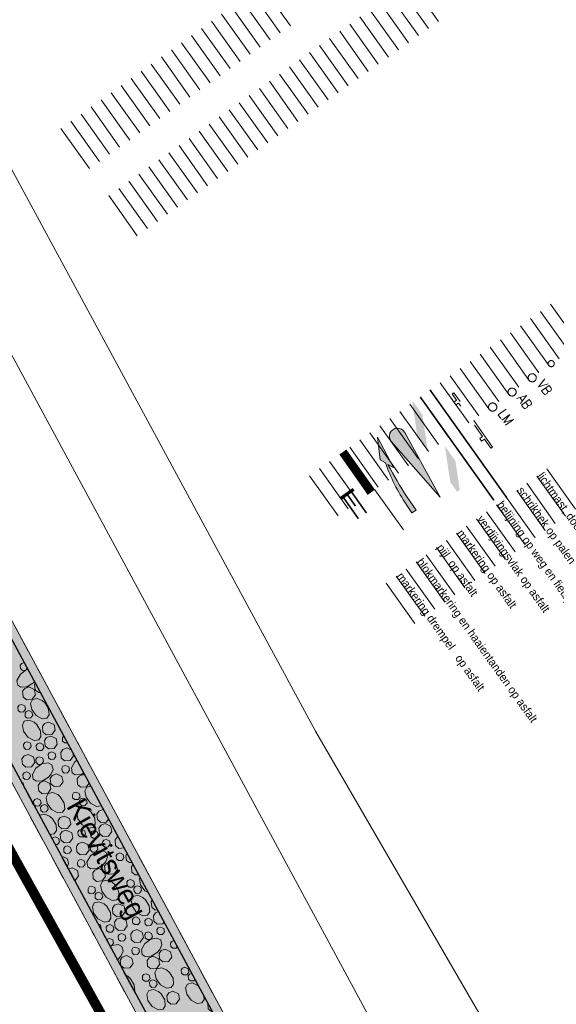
# Model space of a CAD drawing. Header units: metres. Extents: x 148376 to 148659, y 486220 to 486523.
# Tile 18 of 22: x 148460 to 148493, y 486373 to 486433. Entities that reach past the tile are written whole.
import ezdxf

# ---------------------------------------------------------------- set-up
doc = ezdxf.new("R2010")
doc.units = ezdxf.units.M
doc.header["$MEASUREMENT"] = 0
for name, pattern in [('0.30-2.70 (0.10)', [3, 0.3, -2.7]), ('3-3 (0.10)', [6, -3, 3]), ('blokmarkering 0.5x0.5', [1, 0.5, -0.5]), ('DGN Style 2', [2.6208, 1.57248, -1.04832])]:
    doc.linetypes.add(name, pattern=pattern)
for name, color, linetype, lineweight in [('BWR-alg-details verklaring', 7, 'Continuous', 30), ('BWR-nieuw-belijning-030-270 streep dik 100', 51, '0.30-2.70 (0.10)', 0), ('BWR-nieuw-belijning-3-3 streep dik 100', 51, '3-3 (0.10)', 0), ('BWR-nieuw-belijning-blokmarkering-050-050', 51, 'blokmarkering 0.5x0.5', 0), ('BWR-nieuw-belijning-haaietanden-050-050', 51, 'Continuous', 0), ('BWR-nieuw-raster-asfaltweg 60%', 253, 'Continuous', 30), ('BWR-nieuw-raster-betongranulaat 20%', 254, 'Continuous', 30), ('BWR-verw-situatie', 214, 'DGN Style 2', 13), ('N-WE-VW-MARKERING_DREMPEL-G', 7, 'Continuous', 30), ('N-WE-VW-MARKERING_PIJL-G', 7, 'Continuous', 0), ('N-WE-VW-MARKERING_SERGEANTSTREPEN-G', 7, 'Continuous', 30), ('TOP-L-topo objecten vlak', 7, 'Continuous', 0), ('TOP-T-topo huisnummering naamgeving', 7, 'Continuous', 0), ('WVB-alg-werkgrens', 6, 'Continuous', 53), ('WVB-pen-dik 013', 1, 'Continuous', 0), ('WVB-raster-80%', 252, 'Continuous', 30)]:
    doc.layers.add(name, color=color, linetype=linetype, lineweight=lineweight)
doc.layers.add('BWR-alg-raster boundary', color=151, linetype='Continuous', lineweight=13, plot=False)
doc.styles.add('Style-INTL_ISO', font='INTL_ISO.shx')
doc.styles.add('Style-STANDARD', font='STANDARD.shx')
doc.styles.add('Style-WORKING', font='WORKING.shx')

# ---------------------------------------------------------------- blocks, each defined once
blk = doc.blocks.new('10')
at = {"color": 0, "linetype": 'ByBlock', "lineweight": -2}
blk.add_circle((0, 0), 0.125, dxfattribs=at)
blk = doc.blocks.new('11_1')
at = {"color": 0, "linetype": 'ByBlock', "lineweight": -2}
blk.add_circle((0, 0), 0.25, dxfattribs=at)
at = {"color": 0, "linetype": 'ByBlock', "lineweight": -2, "style": 'Style-STANDARD'}
blk.add_text('AB', height=0.6, dxfattribs=at).set_placement((0.483, 0))
blk = doc.blocks.new('14_1')
at = {"color": 0, "linetype": 'ByBlock', "lineweight": -2}
blk.add_circle((0, 0), 0.25, dxfattribs=at)
at = {"color": 0, "linetype": 'ByBlock', "lineweight": -2, "style": 'Style-STANDARD'}
blk.add_text('VB', height=0.6, dxfattribs=at).set_placement((0.483, 0))
blk = doc.blocks.new('SCHRIK')
at = {"layer": 'BWR-verw-situatie'}
for p, q in [((0.5, 0.227), (0.523, 0.25)), ((2.5, 0.247), (2.503, 0.25))]:
    blk.add_line(p, q, dxfattribs=at)
at = {"layer": 'BWR-verw-situatie', "flags": 128}
blk.add_lwpolyline([(0, 0.1), (0.5, 0.1), (0.5, 0.25), (0.65, 0.25), (0.65, 0.1), (2.5, 0.1), (2.5, 0.25), (2.65, 0.25), (2.65, 0.1), (3, 0.1), (3, 0), (0, 0)], close=True, dxfattribs=at)
blk = doc.blocks.new('N-SVW-MARKERING_PIJL_VERDRIJF_RE_5.0')
at = {"linetype": 'Continuous'}
blk.add_hatch(color=256, dxfattribs=at).paths.add_polyline_path([(6, 1.5), (0, 1.5), (0, -1.5), (9.6, -1.5, -0.024122), (28.88, -2.4, -0.004791), (32.7, -2.8), (29.2, -4.6), (50, -6.6), (37.5, -0.4), (34.3, -2, 0.062013)])
for p, q in [((0, 1.5), (6, 1.5)), ((0, -1.5), (0, 1.5)), ((0, -1.5), (9.6, -1.5)), ((29.2, -4.6), (32.7, -2.8)), ((50, -6.6), (29.2, -4.6)), ((37.5, -0.4), (34.3, -2)), ((50, -6.6), (37.5, -0.4))]:
    blk.add_line(p, q)
for centre, radius, start, end in [((6.09, -113.9), 115.4, 75.85265, 90.04685), ((9.92, -201.7), 200.2, 83.46636, 90.09156)]:
    blk.add_arc(centre, radius, start, end)
blk = doc.blocks.new('16_1')
at = {"color": 0, "linetype": 'ByBlock', "lineweight": -2}
blk.add_circle((0, 0), 0.25, dxfattribs=at)
at = {"color": 0, "linetype": 'ByBlock', "lineweight": -2, "style": 'Style-STANDARD'}
blk.add_text('LM', height=0.6, dxfattribs=at).set_placement((0.483, 0))

msp = doc.modelspace()

# ---------------------------------------------------------------- hatches: boundary and pattern name
at = {"layer": 'BWR-nieuw-raster-asfaltweg 60%', "extrusion": (0, 0, -1)}
h = msp.add_hatch(color=256, dxfattribs=at)
h.paths.add_polyline_path([(-148500.629, 486315.996, 0.075791), (-148502.133, 486317.881), (-148492.925, 486333.76), (-148445.954, 486420.921), (-148442.772, 486427.144), (-148442.034, 486428.549), (-148441.303, 486429.958), (-148440.579, 486431.37), (-148439.862, 486432.785), (-148439.151, 486434.204), (-148438.447, 486435.626), (-148437.75, 486437.052), (-148437.06, 486438.481), (-148436.376, 486439.913), (-148435.7, 486441.349), (-148435.03, 486442.787), (-148434.367, 486444.229), (-148433.711, 486445.674), (-148433.062, 486447.122), (-148432.42, 486448.574), (-148431.785, 486450.028), (-148431.157, 486451.485), (-148430.536, 486452.946), (-148429.922, 486454.409), (-148429.847, 486454.591), (-148426.813, 486452.432), (-148427.269, 486451.348), (-148427.895, 486449.879), (-148428.529, 486448.413), (-148429.169, 486446.95), (-148429.816, 486445.49), (-148430.471, 486444.033), (-148431.132, 486442.58), (-148431.801, 486441.129), (-148432.476, 486439.682), (-148433.159, 486438.238), (-148433.848, 486436.797), (-148434.544, 486435.36), (-148435.247, 486433.926), (-148435.957, 486432.496), (-148436.674, 486431.068), (-148437.398, 486429.645), (-148438.128, 486428.225), (-148438.866, 486426.808), (-148439.61, 486425.395), (-148442.766, 486419.177), (-148489.781, 486332.064), (-148495.164, 486322.16), (-148496.07, 486320.429), (-148496.893, 486318.657), (-148497.719, 486316.637)])
h.paths.add_polyline_path([(-148442.486, 486421.728), (-148444.068, 486422.559), (-148443.063, 486424.594), (-148441.463, 486423.767)], flags=16)
at = {"layer": 'BWR-nieuw-raster-betongranulaat 20%', "extrusion": (0, 0, -1)}
msp.add_hatch(color=256, dxfattribs=at).paths.add_polyline_path([(-148500.629, 486315.996, 0.190299), (-148505.225, 486319.658), (-148509.534, 486320.975), (-148505.408, 486321.923), (-148505.262, 486321.958), (-148504.823, 486322.074), (-148504.388, 486322.206), (-148503.958, 486322.352), (-148503.534, 486322.514), (-148503.115, 486322.691), (-148502.703, 486322.882), (-148502.298, 486323.088), (-148501.9, 486323.308), (-148501.511, 486323.542), (-148501.129, 486323.789), (-148500.757, 486324.05), (-148500.394, 486324.323), (-148500.041, 486324.609), (-148499.699, 486324.908), (-148499.367, 486325.218), (-148499.046, 486325.54), (-148498.737, 486325.873), (-148498.439, 486326.216), (-148498.154, 486326.57), (-148497.882, 486326.934), (-148495.739, 486329.93), (-148495.299, 486329.666), (-148492.925, 486333.76), (-148445.954, 486420.921), (-148442.772, 486427.144), (-148442.034, 486428.549), (-148441.303, 486429.958), (-148440.579, 486431.37), (-148439.862, 486432.785), (-148439.151, 486434.204), (-148438.447, 486435.626), (-148437.75, 486437.052), (-148437.06, 486438.481), (-148436.376, 486439.913), (-148435.7, 486441.349), (-148435.03, 486442.787), (-148434.367, 486444.229), (-148433.711, 486445.674), (-148433.062, 486447.122), (-148432.42, 486448.574), (-148431.785, 486450.028), (-148431.157, 486451.485), (-148430.536, 486452.946), (-148429.922, 486454.409), (-148429.847, 486454.591), (-148426.813, 486452.432), (-148427.269, 486451.348), (-148427.895, 486449.879), (-148428.529, 486448.413), (-148429.169, 486446.95), (-148429.816, 486445.49), (-148430.471, 486444.033), (-148431.132, 486442.58), (-148431.801, 486441.129), (-148432.476, 486439.682), (-148433.159, 486438.238), (-148433.848, 486436.797), (-148434.544, 486435.36), (-148435.247, 486433.926), (-148435.957, 486432.496), (-148436.674, 486431.068), (-148437.398, 486429.645), (-148438.128, 486428.225), (-148438.866, 486426.808), (-148439.61, 486425.395), (-148442.766, 486419.177), (-148489.781, 486332.064), (-148495.164, 486322.16), (-148496.07, 486320.429), (-148496.893, 486318.657), (-148497.719, 486316.637)])
at = {"layer": 'N-WE-VW-MARKERING_DREMPEL-G', "linetype": 'Continuous', "lineweight": 13, "extrusion": (0, 0, -1)}
msp.add_hatch(color=256, dxfattribs=at).paths.add_polyline_path([(-148482.919, 486407.217, 1.117711), (-148483.732, 486407.789), (-148485.891, 486403.859)])
at = {"layer": 'N-WE-VW-MARKERING_SERGEANTSTREPEN-G', "linetype": 'Continuous'}
for points in [[(148485.139, 486406.684), (148484.497, 486407.586), (148484.192, 486409.603), (148484.258, 486409.649), (148484.808, 486408.876)], [(148486.921, 486404.18), (148486.507, 486404.762), (148486.176, 486406.954), (148486.818, 486406.052), (148487.083, 486404.296)]]:
    msp.add_hatch(color=256, dxfattribs=at).paths.add_polyline_path(points)
at = {"layer": 'WVB-raster-80%', "lineweight": 0}
for points in [[(148446.445, 486421.144), (148493.377, 486334.1), (148495.739, 486329.93), (148495.299, 486329.666), (148492.925, 486333.76), (148445.954, 486420.921)], [(148442.766, 486419.177), (148489.781, 486332.064), (148495.164, 486322.16), (148496.07, 486320.429), (148496.893, 486318.657), (148497.719, 486316.637), (148497.209, 486316.442), (148496.887, 486317.254), (148496.55, 486318.059), (148496.198, 486318.858), (148495.831, 486319.651), (148495.45, 486320.437), (148495.321, 486320.691), (148489.319, 486331.796), (148464.831, 486377.189), (148442.299, 486418.955)]]:
    msp.add_hatch(color=256, dxfattribs=at).paths.add_polyline_path(points, flags=0)

# ---------------------------------------------------------------- linework, layer by layer
at = {"layer": 'BWR-alg-raster boundary'}
for p, q in [((148476.773, 486432.546), (148475.033, 486434.99)), ((148485.181, 486432.373), (148483.441, 486434.817)), ((148485.792, 486432.808), (148484.052, 486435.252)), ((148475.551, 486431.676), (148473.811, 486434.12)), ((148476.162, 486432.111), (148474.422, 486434.555)), ((148484.57, 486431.938), (148482.83, 486434.382)), ((148474.94, 486431.241), (148473.2, 486433.685)), ((148483.348, 486431.068), (148481.608, 486433.513)), ((148483.959, 486431.503), (148482.219, 486433.947)), ((148474.329, 486430.806), (148472.589, 486433.25)), ((148482.737, 486430.634), (148480.997, 486433.078)), ((148473.107, 486429.936), (148471.367, 486432.381)), ((148473.718, 486430.371), (148471.978, 486432.815)), ((148482.126, 486430.199), (148480.386, 486432.643)), ((148472.496, 486429.502), (148470.756, 486431.946)), ((148480.904, 486429.329), (148479.164, 486431.773)), ((148481.515, 486429.764), (148479.775, 486432.208)), ((148471.274, 486428.632), (148469.534, 486431.076)), ((148471.885, 486429.067), (148470.145, 486431.511)), ((148480.293, 486428.894), (148478.553, 486431.338)), ((148470.662, 486428.197), (148468.923, 486430.641)), ((148479.07, 486428.024), (148477.331, 486430.468)), ((148479.682, 486428.459), (148477.942, 486430.903)), ((148470.051, 486427.762), (148468.312, 486430.206)), ((148478.459, 486427.589), (148476.72, 486430.033)), ((148468.829, 486426.892), (148467.09, 486429.336)), ((148469.44, 486427.327), (148467.701, 486429.771)), ((148477.848, 486427.154), (148476.109, 486429.599)), ((148468.218, 486426.457), (148466.479, 486428.901)), ((148476.626, 486426.285), (148474.887, 486428.729)), ((148477.237, 486426.719), (148475.498, 486429.164)), ((148467.607, 486426.022), (148465.868, 486428.467)), ((148476.015, 486425.85), (148474.276, 486428.294)), ((148466.385, 486425.153), (148464.646, 486427.597)), ((148466.996, 486425.587), (148465.257, 486428.032)), ((148475.404, 486425.415), (148473.665, 486427.859)), ((148465.774, 486424.718), (148464.035, 486427.162)), ((148474.182, 486424.545), (148472.443, 486426.989)), ((148474.793, 486424.98), (148473.054, 486427.424)), ((148464.552, 486423.848), (148462.813, 486426.292)), ((148465.163, 486424.283), (148463.424, 486426.727)), ((148473.571, 486424.11), (148471.832, 486426.554)), ((148472.349, 486423.24), (148470.609, 486425.684)), ((148472.96, 486423.675), (148471.221, 486426.119)), ((148471.738, 486422.805), (148469.998, 486425.25)), ((148471.127, 486422.371), (148469.387, 486424.815)), ((148469.905, 486421.501), (148468.165, 486423.945)), ((148470.516, 486421.936), (148468.776, 486424.38)), ((148469.294, 486421.066), (148467.554, 486423.51)), ((148468.683, 486420.631), (148466.943, 486423.075)), ((148467.461, 486419.761), (148465.721, 486422.205)), ((148468.072, 486420.196), (148466.332, 486422.64)), ((148494.347, 486413.148), (148492.608, 486415.592)), ((148493.736, 486412.713), (148491.997, 486415.157)), ((148492.514, 486411.843), (148490.775, 486414.287)), ((148493.125, 486412.278), (148491.386, 486414.722)), ((148491.903, 486411.408), (148490.164, 486413.852)), ((148491.292, 486410.973), (148489.552, 486413.418)), ((148490.07, 486410.104), (148488.33, 486412.548)), ((148490.681, 486410.538), (148488.941, 486412.983)), ((148489.459, 486409.669), (148487.719, 486412.113)), ((148488.848, 486409.234), (148487.108, 486411.678)), ((148487.626, 486408.364), (148485.886, 486410.808)), ((148488.237, 486408.799), (148486.497, 486411.243)), ((148487.015, 486407.929), (148485.275, 486410.373)), ((148485.793, 486407.059), (148484.053, 486409.503)), ((148486.404, 486407.494), (148484.664, 486409.938)), ((148485.182, 486406.624), (148483.442, 486409.069)), ((148484.571, 486406.19), (148482.831, 486408.634)), ((148483.349, 486405.32), (148481.609, 486407.764)), ((148483.96, 486405.755), (148482.22, 486408.199)), ((148482.738, 486404.885), (148480.998, 486407.329)), ((148482.126, 486404.45), (148480.387, 486406.894)), ((148480.904, 486403.58), (148479.165, 486406.024)), ((148481.515, 486404.015), (148479.776, 486406.459)), ((148480.293, 486403.145), (148478.554, 486405.589)), ((148494.119, 486403.122), (148492.379, 486405.566)), ((148479.682, 486402.71), (148477.943, 486405.154)), ((148492.897, 486402.252), (148491.157, 486404.696)), ((148493.508, 486402.687), (148491.768, 486405.131)), ((148492.286, 486401.817), (148490.546, 486404.261)), ((148491.674, 486401.382), (148489.935, 486403.826)), ((148490.452, 486400.512), (148488.713, 486402.956)), ((148491.063, 486400.947), (148489.324, 486403.391)), ((148489.841, 486400.077), (148488.102, 486402.522)), ((148489.23, 486399.643), (148487.491, 486402.087)), ((148488.008, 486398.773), (148486.269, 486401.217)), ((148488.619, 486399.208), (148486.88, 486401.652)), ((148487.397, 486398.338), (148485.658, 486400.782)), ((148486.175, 486397.468), (148484.436, 486399.912)), ((148486.786, 486397.903), (148485.047, 486400.347)), ((148485.564, 486397.033), (148483.825, 486399.477)), ((148484.953, 486396.598), (148483.213, 486399.042)), ((148484.342, 486396.163), (148482.602, 486398.608))]:
    msp.add_line(p, q, dxfattribs=at)
at = {"layer": 'BWR-nieuw-belijning-030-270 streep dik 100', "color": 7, "linetype": '0.30-2.70 (0.10)', "const_width": 0.1, "flags": 128}
msp.add_lwpolyline([(148489.163, 486403.656), (148484.678, 486409.948)], dxfattribs=at)
at = {"layer": 'BWR-nieuw-belijning-3-3 streep dik 100', "color": 7, "const_width": 0.1, "flags": 128}
for points in [[(148485.275, 486410.373), (148489.935, 486403.826)], [(148489.935, 486403.826), (148485.275, 486410.373)]]:
    msp.add_lwpolyline(points, dxfattribs=at)
at = {"layer": 'BWR-nieuw-belijning-blokmarkering-050-050', "color": 7, "const_width": 0.5, "flags": 128}
msp.add_lwpolyline([(148479.98, 486406.604), (148481.719, 486404.16)], dxfattribs=at)
at = {"layer": 'BWR-nieuw-belijning-haaietanden-050-050', "color": 7}
msp.add_line((148481.922, 486404.304), (148483.662, 486401.86), dxfattribs=at)
at = {"layer": 'BWR-nieuw-raster-betongranulaat 20%', "flags": 128}
for points in [[(148492.925, 486333.76), (148445.954, 486420.921)], [(148442.766, 486419.177), (148489.781, 486332.064)]]:
    msp.add_lwpolyline(points, dxfattribs=at)
at = {"layer": 'BWR-verw-situatie', "flags": 128}
for points in [[(148445.954, 486420.921), (148492.925, 486333.76)], [(148495.739, 486329.93), (148493.377, 486334.1), (148446.445, 486421.144)], [(148489.781, 486332.064), (148442.766, 486419.177)], [(148442.299, 486418.955), (148464.831, 486377.189), (148489.319, 486331.796), (148495.321, 486320.691), (148495.45, 486320.437), (148495.831, 486319.651), (148496.198, 486318.858), (148496.55, 486318.059), (148496.887, 486317.254), (148497.209, 486316.442), (148497.719, 486316.637)]]:
    msp.add_lwpolyline(points, dxfattribs=at)
at = {"layer": 'N-WE-VW-MARKERING_DREMPEL-G', "linetype": 'Continuous', "lineweight": 13, "flags": 128}
msp.add_lwpolyline([(148482.919, 486407.217, -1.117711), (148483.732, 486407.789), (148485.891, 486403.859)], format="xyb", close=True, dxfattribs=at)
at = {"layer": 'N-WE-VW-MARKERING_DREMPEL-G', "flags": 128}
for points, const_width in [([(148479.844, 486403.776), (148480.623, 486404.328)], 0.2), ([(148480.521, 486404.132), (148481.405, 486402.883)], 0.1), ([(148480.031, 486403.786), (148480.915, 486402.537)], 0.1), ([(148480.276, 486403.959), (148480.738, 486403.306)], 0.1)]:
    msp.add_lwpolyline(points, dxfattribs=dict(at, const_width=const_width))
at = {"layer": 'TOP-L-topo objecten vlak', "color": 7, "linetype": 'Continuous', "lineweight": 0}
msp.add_line((148455.504, 486420.483), (148484.122, 486367.488), dxfattribs=at)
at = {"layer": 'TOP-L-topo objecten vlak', "color": 7, "linetype": 'Continuous', "lineweight": 0, "flags": 128}
msp.add_lwpolyline([(148503.612, 486345.939), (148478.295, 486389.617), (148453.988, 486434.557), (148453.29, 486435.872), (148452.598, 486437.19), (148451.913, 486438.511), (148451.233, 486439.836), (148450.561, 486441.164), (148449.894, 486442.495), (148449.234, 486443.829), (148448.58, 486445.166), (148447.932, 486446.506), (148447.291, 486447.85), (148446.657, 486449.196), (148446.029, 486450.546), (148445.407, 486451.898), (148444.791, 486453.254), (148444.182, 486454.612), (148443.58, 486455.973), (148442.984, 486457.337), (148442.395, 486458.704), (148441.812, 486460.074), (148441.235, 486461.446), (148440.836, 486462.412)], dxfattribs=at)
at = {"layer": 'WVB-alg-werkgrens', "const_width": 0.6, "flags": 128}
msp.add_lwpolyline([(148506.104, 486508.865), (148423.293, 486449.926), (148426.091, 486442.867), (148493.316, 486321.893), (148496.929, 486314.455), (148499.133, 486306.414), (148504.594, 486307.5), (148504.092, 486310.782), (148504.462, 486313.27), (148509.498, 486312.492), (148512.324, 486311.695), (148517.552, 486309.066), (148519.876, 486305.59), (148520.754, 486301.392), (148537.035, 486297.096), (148544.596, 486319.541), (148551.173, 486330.095), (148556.052, 486340.326), (148570.936, 486361.307), (148572.849, 486387.026)], close=True, dxfattribs=at)
at = {"layer": 'WVB-pen-dik 013'}
for p, q in [((148460.564, 486393.776), (148460.589, 486393.764)), ((148461.197, 486392.636), (148461.083, 486392.512)), ((148463.171, 486388.586), (148463.452, 486388.451)), ((148464.165, 486386.969), (148464.281, 486386.913)), ((148465.371, 486384.832), (148465.413, 486384.812)), ((148463.263, 486381.199), (148463.486, 486381.284)), ((148466.309, 486375.743), (148466.232, 486375.697))]:
    msp.add_line(p, q, dxfattribs=at)
at = {"layer": 'WVB-pen-dik 013', "flags": 128}
for points in [[(148461.099, 486392.524), (148460.737, 486392.305), (148460.374, 486392.28), (148460.18, 486392.41), (148460.137, 486392.699), (148460.342, 486393.07), (148460.706, 486393.336), (148460.81, 486393.355)], [(148460.767, 486393.433), (148460.685, 486393.322), (148460.482, 486393.309), (148460.358, 486393.415), (148460.34, 486393.612), (148460.414, 486393.721), (148460.564, 486393.776)], [(148460.854, 486392.301), (148461.185, 486392.143), (148461.257, 486391.816), (148461.056, 486391.547), (148460.717, 486391.523), (148460.513, 486391.7), (148460.483, 486392.032), (148460.609, 486392.21), (148460.854, 486392.301)], [(148461.561, 486391.961), (148461.449, 486391.954), (148461.245, 486392.13), (148461.213, 486392.46), (148461.258, 486392.523)], [(148461.844, 486391.318), (148462.063, 486390.956), (148462.091, 486390.593), (148461.956, 486390.398), (148461.666, 486390.356), (148461.295, 486390.56), (148461.032, 486390.924), (148460.963, 486391.296), (148461.078, 486391.533), (148461.374, 486391.599), (148461.668, 486391.473), (148461.857, 486391.302)], [(148460.42, 486391.236), (148460.619, 486391.14), (148460.664, 486390.944), (148460.541, 486390.785), (148460.338, 486390.771), (148460.214, 486390.875), (148460.199, 486391.075), (148460.272, 486391.181), (148460.42, 486391.236)], [(148460.852, 486390.867), (148461.048, 486390.77), (148461.093, 486390.575), (148460.973, 486390.413), (148460.767, 486390.401), (148460.645, 486390.508), (148460.628, 486390.705), (148460.701, 486390.811), (148460.852, 486390.867)], [(148461.348, 486390.001), (148461.568, 486389.637), (148461.595, 486389.277), (148461.46, 486389.079), (148461.173, 486389.039), (148460.8, 486389.241), (148460.536, 486389.605), (148460.469, 486389.979), (148460.582, 486390.216), (148460.88, 486390.283), (148461.173, 486390.154), (148461.36, 486389.985)], [(148462.06, 486390.165), (148462.391, 486390.007), (148462.463, 486389.677), (148462.262, 486389.41), (148461.923, 486389.387), (148461.719, 486389.563), (148461.69, 486389.896), (148461.815, 486390.073), (148462.06, 486390.165)], [(148462.189, 486389.312), (148462.518, 486389.151), (148462.592, 486388.824), (148462.391, 486388.555), (148462.052, 486388.534), (148461.848, 486388.711), (148461.816, 486389.04), (148461.941, 486389.218), (148462.189, 486389.312)], [(148463.209, 486388.902), (148463.039, 486388.893), (148462.916, 486388.997), (148462.9, 486389.197), (148462.974, 486389.303), (148462.99, 486389.309)], [(148460.762, 486388.966), (148460.96, 486388.87), (148461.005, 486388.675), (148460.885, 486388.513), (148460.679, 486388.501), (148460.555, 486388.605), (148460.54, 486388.805), (148460.614, 486388.911), (148460.762, 486388.966)], [(148461.524, 486388.89), (148461.725, 486388.797), (148461.768, 486388.598), (148461.648, 486388.437), (148461.442, 486388.425), (148461.32, 486388.532), (148461.303, 486388.729), (148461.376, 486388.837), (148461.524, 486388.89)], [(148463.527, 486388.311), (148463.574, 486388.097), (148463.373, 486387.831), (148463.034, 486387.808), (148462.83, 486387.984), (148462.801, 486388.316), (148462.926, 486388.494), (148463.171, 486388.586)], [(148460.811, 486388.194), (148461.142, 486388.036), (148461.214, 486387.706), (148461.013, 486387.439), (148460.674, 486387.416), (148460.47, 486387.592), (148460.44, 486387.924), (148460.565, 486388.102), (148460.811, 486388.194)], [(148461.514, 486388.052), (148461.712, 486387.956), (148461.755, 486387.76), (148461.635, 486387.598), (148461.432, 486387.585), (148461.308, 486387.691), (148461.29, 486387.888), (148461.363, 486387.997), (148461.514, 486388.052)], [(148462.252, 486388.352), (148462.451, 486388.256), (148462.496, 486388.06), (148462.376, 486387.898), (148462.17, 486387.887), (148462.046, 486387.991), (148462.031, 486388.191), (148462.104, 486388.297), (148462.252, 486388.352)], [(148462.049, 486386.8), (148461.687, 486386.58), (148461.324, 486386.556), (148461.13, 486386.686), (148461.087, 486386.975), (148461.292, 486387.346), (148461.655, 486387.612), (148462.027, 486387.678), (148462.264, 486387.563), (148462.33, 486387.27), (148462.205, 486386.975), (148462.033, 486386.787)], [(148463.086, 486387.527), (148463.285, 486387.431), (148463.327, 486387.235), (148463.207, 486387.073), (148463.004, 486387.06), (148462.88, 486387.166), (148462.862, 486387.363), (148462.936, 486387.472), (148463.086, 486387.527)], [(148464.199, 486387.064), (148464.047, 486386.972), (148463.684, 486386.947), (148463.49, 486387.077), (148463.447, 486387.367), (148463.652, 486387.738), (148463.784, 486387.834)], [(148460.726, 486387.136), (148460.924, 486387.039), (148460.967, 486386.844), (148460.847, 486386.682), (148460.644, 486386.668), (148460.52, 486386.774), (148460.502, 486386.972), (148460.575, 486387.08), (148460.726, 486387.136)], [(148462.536, 486387.008), (148462.864, 486386.847), (148462.939, 486386.52), (148462.738, 486386.251), (148462.399, 486386.23), (148462.195, 486386.406), (148462.163, 486386.736), (148462.288, 486386.913), (148462.536, 486387.008)], [(148464.535, 486386.441), (148464.366, 486386.214), (148464.028, 486386.191), (148463.823, 486386.367), (148463.794, 486386.699), (148463.919, 486386.877), (148464.165, 486386.969)], [(148460.398, 486386.507), (148460.504, 486386.455), (148460.561, 486386.204)], [(148461.804, 486386.577), (148462.135, 486386.419), (148462.207, 486386.091), (148462.006, 486385.822), (148461.667, 486385.799), (148461.463, 486385.976), (148461.433, 486386.308), (148461.558, 486386.486), (148461.804, 486386.577)], [(148465.272, 486385.074), (148465.266, 486385.066), (148464.977, 486385.023), (148464.606, 486385.227), (148464.342, 486385.592), (148464.273, 486385.963), (148464.388, 486386.2), (148464.635, 486386.256)], [(148462.794, 486385.593), (148463.013, 486385.232), (148463.041, 486384.869), (148462.906, 486384.674), (148462.616, 486384.631), (148462.245, 486384.836), (148461.982, 486385.2), (148461.913, 486385.571), (148462.028, 486385.808), (148462.324, 486385.875), (148462.618, 486385.749), (148462.806, 486385.578)], [(148463.731, 486385.903), (148463.929, 486385.807), (148463.974, 486385.612), (148463.851, 486385.452), (148463.648, 486385.439), (148463.524, 486385.542), (148463.509, 486385.742), (148463.583, 486385.848), (148463.731, 486385.903)], [(148464.162, 486385.534), (148464.358, 486385.437), (148464.403, 486385.242), (148464.283, 486385.08), (148464.077, 486385.069), (148463.955, 486385.175), (148463.938, 486385.373), (148464.011, 486385.479), (148464.162, 486385.534)], [(148461.37, 486385.512), (148461.569, 486385.415), (148461.614, 486385.22), (148461.491, 486385.06), (148461.288, 486385.047), (148461.164, 486385.151), (148461.149, 486385.351), (148461.222, 486385.457), (148461.37, 486385.512)], [(148461.802, 486385.142), (148461.998, 486385.046), (148462.043, 486384.85), (148461.923, 486384.688), (148461.717, 486384.677), (148461.595, 486384.784), (148461.578, 486384.981), (148461.651, 486385.087), (148461.802, 486385.142)], [(148464.658, 486384.668), (148464.878, 486384.305), (148464.905, 486383.944), (148464.77, 486383.747), (148464.483, 486383.707), (148464.11, 486383.909), (148463.847, 486384.273), (148463.779, 486384.647), (148463.892, 486384.884), (148464.19, 486384.951), (148464.483, 486384.822), (148464.671, 486384.653)], [(148461.51, 486384.446), (148461.532, 486384.492), (148461.83, 486384.559), (148462.123, 486384.43), (148462.31, 486384.261)], [(148463.01, 486384.441), (148463.341, 486384.283), (148463.413, 486383.953), (148463.212, 486383.686), (148462.873, 486383.663), (148462.669, 486383.839), (148462.639, 486384.171), (148462.765, 486384.349), (148463.01, 486384.441)], [(148465.71, 486384.261), (148465.572, 486384.078), (148465.234, 486384.054), (148465.029, 486384.231), (148465, 486384.563), (148465.125, 486384.741), (148465.371, 486384.832)], [(148462.298, 486384.277), (148462.518, 486383.913), (148462.544, 486383.552), (148462.41, 486383.355), (148462.123, 486383.315), (148462.12, 486383.317)], [(148465.499, 486383.979), (148465.828, 486383.819), (148465.902, 486383.491), (148465.701, 486383.222), (148465.362, 486383.202), (148465.158, 486383.378), (148465.126, 486383.707), (148465.252, 486383.885), (148465.499, 486383.979)], [(148462.272, 486383.034), (148462.326, 486383.113), (148462.474, 486383.166)], [(148462.474, 486383.166), (148462.675, 486383.072), (148462.718, 486382.874), (148462.598, 486382.712), (148462.45, 486382.704)], [(148463.139, 486383.588), (148463.467, 486383.427), (148463.542, 486383.1), (148463.341, 486382.831), (148463.002, 486382.81), (148462.798, 486382.986), (148462.766, 486383.316), (148462.891, 486383.493), (148463.139, 486383.588)], [(148464.072, 486383.634), (148464.27, 486383.537), (148464.315, 486383.342), (148464.195, 486383.18), (148463.989, 486383.169), (148463.866, 486383.272), (148463.85, 486383.473), (148463.924, 486383.579), (148464.072, 486383.634)], [(148464.835, 486383.557), (148465.035, 486383.464), (148465.078, 486383.266), (148464.958, 486383.104), (148464.752, 486383.093), (148464.63, 486383.199), (148464.613, 486383.396), (148464.686, 486383.505), (148464.835, 486383.557)], [(148466.661, 486382.497), (148466.345, 486382.475), (148466.14, 486382.652), (148466.111, 486382.984), (148466.236, 486383.162), (148466.291, 486383.182)], [(148463.202, 486382.628), (148463.401, 486382.531), (148463.446, 486382.336), (148463.326, 486382.174), (148463.12, 486382.163), (148462.996, 486382.267), (148462.981, 486382.467), (148463.054, 486382.573), (148463.202, 486382.628)], [(148464.121, 486382.861), (148464.452, 486382.703), (148464.524, 486382.373), (148464.323, 486382.107), (148463.984, 486382.083), (148463.78, 486382.26), (148463.75, 486382.592), (148463.876, 486382.77), (148464.121, 486382.861)], [(148464.824, 486382.719), (148465.023, 486382.623), (148465.065, 486382.427), (148464.945, 486382.266), (148464.742, 486382.252), (148464.618, 486382.358), (148464.6, 486382.556), (148464.674, 486382.664), (148464.824, 486382.719)], [(148465.562, 486383.019), (148465.761, 486382.923), (148465.806, 486382.728), (148465.686, 486382.566), (148465.48, 486382.555), (148465.356, 486382.658), (148465.341, 486382.858), (148465.414, 486382.964), (148465.562, 486383.019)], [(148462.866, 486381.934), (148462.977, 486381.954), (148463.214, 486381.839), (148463.28, 486381.546), (148463.19, 486381.334)], [(148465.359, 486381.468), (148464.997, 486381.248), (148464.634, 486381.223), (148464.44, 486381.353), (148464.397, 486381.643), (148464.602, 486382.013), (148464.966, 486382.279), (148465.337, 486382.346), (148465.574, 486382.231), (148465.641, 486381.938), (148465.515, 486381.643), (148465.343, 486381.455)], [(148466.396, 486382.195), (148466.595, 486382.098), (148466.637, 486381.903), (148466.517, 486381.741), (148466.314, 486381.727), (148466.19, 486381.834), (148466.173, 486382.031), (148466.246, 486382.139), (148466.396, 486382.195)], [(148467.131, 486381.624), (148466.994, 486381.615), (148466.8, 486381.745), (148466.757, 486382.034), (148466.835, 486382.174)], [(148464.036, 486381.803), (148464.234, 486381.707), (148464.277, 486381.511), (148464.157, 486381.349), (148463.954, 486381.336), (148463.83, 486381.442), (148463.812, 486381.639), (148463.886, 486381.748), (148464.036, 486381.803)], [(148465.846, 486381.675), (148466.175, 486381.514), (148466.249, 486381.187), (148466.048, 486380.918), (148465.709, 486380.897), (148465.505, 486381.074), (148465.473, 486381.403), (148465.598, 486381.581), (148465.846, 486381.675)], [(148467.536, 486380.872), (148467.338, 486380.858), (148467.134, 486381.035), (148467.104, 486381.367), (148467.198, 486381.5)], [(148463.486, 486381.284), (148463.814, 486381.123), (148463.889, 486380.795), (148463.688, 486380.526), (148463.628, 486380.523)], [(148465.114, 486381.245), (148465.445, 486381.087), (148465.517, 486380.759), (148465.316, 486380.49), (148464.977, 486380.467), (148464.773, 486380.643), (148464.744, 486380.975), (148464.869, 486381.153), (148465.114, 486381.245)], [(148464.681, 486380.179), (148464.879, 486380.083), (148464.924, 486379.888), (148464.801, 486379.728), (148464.598, 486379.714), (148464.474, 486379.818), (148464.459, 486380.018), (148464.533, 486380.124), (148464.681, 486380.179)], [(148466.104, 486380.261), (148466.324, 486379.899), (148466.351, 486379.536), (148466.216, 486379.342), (148465.926, 486379.299), (148465.556, 486379.503), (148465.292, 486379.868), (148465.223, 486380.239), (148465.338, 486380.476), (148465.634, 486380.543), (148465.929, 486380.417), (148466.117, 486380.245)], [(148467.041, 486380.571), (148467.239, 486380.475), (148467.284, 486380.279), (148467.161, 486380.119), (148466.958, 486380.106), (148466.835, 486380.21), (148466.819, 486380.41), (148466.893, 486380.516), (148467.041, 486380.571)], [(148467.472, 486380.201), (148467.668, 486380.105), (148467.713, 486379.909), (148467.593, 486379.748), (148467.387, 486379.736), (148467.265, 486379.843), (148467.248, 486380.04), (148467.322, 486380.146), (148467.472, 486380.201)], [(148468.125, 486379.78), (148467.916, 486379.895), (148467.653, 486380.259), (148467.583, 486380.63), (148467.623, 486380.712)], [(148465.112, 486379.81), (148465.308, 486379.713), (148465.353, 486379.518), (148465.233, 486379.356), (148465.027, 486379.345), (148464.905, 486379.451), (148464.888, 486379.648), (148464.961, 486379.754), (148465.112, 486379.81)], [(148467.968, 486379.336), (148468.188, 486378.972), (148468.215, 486378.612), (148468.08, 486378.414), (148467.793, 486378.374), (148467.42, 486378.576), (148467.157, 486378.94), (148467.09, 486379.314), (148467.202, 486379.551), (148467.5, 486379.618), (148467.793, 486379.489), (148467.981, 486379.32)], [(148465.608, 486378.944), (148465.828, 486378.58), (148465.855, 486378.22), (148465.72, 486378.023), (148465.433, 486377.983), (148465.06, 486378.184), (148464.797, 486378.549), (148464.729, 486378.923), (148464.842, 486379.159), (148465.14, 486379.227), (148465.433, 486379.098), (148465.62, 486378.929)], [(148466.321, 486379.108), (148466.651, 486378.95), (148466.723, 486378.62), (148466.522, 486378.353), (148466.184, 486378.33), (148465.979, 486378.507), (148465.95, 486378.839), (148466.075, 486379.017), (148466.321, 486379.108)], [(148468.69, 486378.732), (148468.544, 486378.722), (148468.34, 486378.898), (148468.31, 486379.231), (148468.373, 486379.32)], [(148469.088, 486377.993), (148469.011, 486377.89), (148468.673, 486377.869), (148468.468, 486378.045), (148468.437, 486378.375), (148468.562, 486378.553), (148468.748, 486378.624)], [(148465.044, 486377.899), (148465.22, 486377.813), (148465.265, 486377.618), (148465.225, 486377.563)], [(148465.784, 486377.833), (148465.985, 486377.74), (148466.028, 486377.542), (148465.908, 486377.38), (148465.702, 486377.368), (148465.58, 486377.475), (148465.563, 486377.672), (148465.636, 486377.781), (148465.784, 486377.833)], [(148466.449, 486378.255), (148466.778, 486378.094), (148466.852, 486377.767), (148466.651, 486377.498), (148466.312, 486377.477), (148466.108, 486377.654), (148466.076, 486377.983), (148466.201, 486378.161), (148466.449, 486378.255)], [(148467.382, 486378.301), (148467.58, 486378.205), (148467.625, 486378.01), (148467.505, 486377.848), (148467.299, 486377.836), (148467.176, 486377.94), (148467.16, 486378.14), (148467.234, 486378.246), (148467.382, 486378.301)], [(148468.145, 486378.225), (148468.345, 486378.131), (148468.388, 486377.933), (148468.268, 486377.771), (148468.062, 486377.76), (148467.941, 486377.867), (148467.923, 486378.064), (148467.996, 486378.172), (148468.145, 486378.225)], [(148466.512, 486377.295), (148466.711, 486377.199), (148466.756, 486377.004), (148466.636, 486376.842), (148466.43, 486376.83), (148466.306, 486376.934), (148466.291, 486377.134), (148466.364, 486377.24), (148466.512, 486377.295)], [(148467.432, 486377.529), (148467.762, 486377.371), (148467.834, 486377.041), (148467.633, 486376.774), (148467.295, 486376.751), (148467.09, 486376.927), (148467.061, 486377.259), (148467.186, 486377.437), (148467.432, 486377.529)], [(148468.134, 486377.387), (148468.333, 486377.291), (148468.375, 486377.095), (148468.255, 486376.933), (148468.052, 486376.92), (148467.928, 486377.026), (148467.911, 486377.223), (148467.984, 486377.332), (148468.134, 486377.387)], [(148468.873, 486377.687), (148469.071, 486377.591), (148469.116, 486377.395), (148468.996, 486377.233), (148468.79, 486377.222), (148468.666, 486377.326), (148468.651, 486377.526), (148468.725, 486377.632), (148468.873, 486377.687)], [(148469.451, 486377.318), (148469.451, 486377.319), (148469.451, 486377.32)], [(148465.589, 486376.889), (148465.624, 486376.94), (148465.774, 486376.995)], [(148465.774, 486376.995), (148465.972, 486376.899), (148466.015, 486376.703), (148465.895, 486376.541), (148465.781, 486376.534)], [(148465.811, 486376.478), (148465.916, 486376.555), (148466.287, 486376.622), (148466.524, 486376.506), (148466.591, 486376.213), (148466.465, 486375.919), (148466.293, 486375.731)], [(148468.669, 486376.135), (148468.308, 486375.915), (148467.944, 486375.891), (148467.75, 486376.021), (148467.707, 486376.31), (148467.912, 486376.681), (148468.276, 486376.947), (148468.647, 486377.013), (148468.884, 486376.898), (148468.951, 486376.605), (148468.825, 486376.31), (148468.653, 486376.122)], [(148469.894, 486376.498), (148469.827, 486376.408), (148469.624, 486376.395), (148469.5, 486376.501), (148469.483, 486376.698), (148469.556, 486376.807), (148469.699, 486376.859)], [(148466.796, 486375.951), (148467.125, 486375.79), (148467.199, 486375.463), (148466.998, 486375.194), (148466.659, 486375.173), (148466.455, 486375.35), (148466.423, 486375.679), (148466.548, 486375.857), (148466.796, 486375.951)], [(148467.346, 486376.471), (148467.545, 486376.374), (148467.587, 486376.179), (148467.467, 486376.017), (148467.264, 486376.003), (148467.14, 486376.109), (148467.122, 486376.307), (148467.196, 486376.415), (148467.346, 486376.471)], [(148469.157, 486376.343), (148469.485, 486376.182), (148469.559, 486375.855), (148469.358, 486375.585), (148469.02, 486375.565), (148468.815, 486375.741), (148468.784, 486376.07), (148468.909, 486376.248), (148469.157, 486376.343)], [(148468.425, 486375.912), (148468.755, 486375.754), (148468.827, 486375.426), (148468.626, 486375.157), (148468.288, 486375.134), (148468.084, 486375.311), (148468.054, 486375.643), (148468.179, 486375.821), (148468.425, 486375.912)], [(148466.743, 486374.75), (148466.878, 486374.692), (148467.067, 486374.521)], [(148467.991, 486374.847), (148468.189, 486374.75), (148468.234, 486374.555), (148468.111, 486374.395), (148467.908, 486374.382), (148467.785, 486374.485), (148467.769, 486374.686), (148467.843, 486374.792), (148467.991, 486374.847)], [(148469.414, 486374.928), (148469.634, 486374.567), (148469.661, 486374.204), (148469.526, 486374.009), (148469.237, 486373.966), (148468.866, 486374.171), (148468.602, 486374.535), (148468.533, 486374.906), (148468.649, 486375.143), (148468.944, 486375.21), (148469.239, 486375.084), (148469.427, 486374.913)], [(148470.351, 486375.238), (148470.549, 486375.142), (148470.594, 486374.947), (148470.471, 486374.787), (148470.268, 486374.774), (148470.145, 486374.877), (148470.129, 486375.077), (148470.203, 486375.183), (148470.351, 486375.238)], [(148470.969, 486374.503), (148470.903, 486374.415), (148470.697, 486374.404), (148470.576, 486374.51), (148470.558, 486374.708), (148470.632, 486374.814), (148470.773, 486374.866)], [(148467.054, 486374.537), (148467.273, 486374.175), (148467.301, 486373.812), (148467.272, 486373.771)], [(148468.422, 486374.477), (148468.618, 486374.381), (148468.663, 486374.185), (148468.543, 486374.023), (148468.337, 486374.012), (148468.215, 486374.119), (148468.198, 486374.316), (148468.272, 486374.422), (148468.422, 486374.477)], [(148471.508, 486373.501), (148471.525, 486373.279), (148471.39, 486373.082), (148471.103, 486373.042), (148470.73, 486373.243), (148470.467, 486373.608), (148470.4, 486373.982), (148470.513, 486374.219), (148470.811, 486374.286), (148471.103, 486374.157), (148471.204, 486374.066)], [(148468.918, 486373.612), (148469.138, 486373.248), (148469.165, 486372.887), (148469.03, 486372.69), (148468.743, 486372.65), (148468.37, 486372.852), (148468.107, 486373.216), (148468.04, 486373.59), (148468.152, 486373.827), (148468.45, 486373.894), (148468.743, 486373.765), (148468.931, 486373.596)], [(148469.631, 486373.776), (148469.961, 486373.618), (148470.034, 486373.288), (148469.832, 486373.021), (148469.494, 486372.998), (148469.29, 486373.174), (148469.26, 486373.506), (148469.385, 486373.684), (148469.631, 486373.776)], [(148467.554, 486373.248), (148467.601, 486373.226), (148467.625, 486373.117)], [(148472.027, 486372.539), (148471.983, 486372.536), (148471.779, 486372.713), (148471.747, 486373.042), (148471.752, 486373.049)]]:
    msp.add_lwpolyline(points, dxfattribs=at)
at = {"layer": 'WVB-raster-80%', "lineweight": 0, "flags": 128}
for points in [[(148446.445, 486421.144), (148493.377, 486334.1), (148495.739, 486329.93), (148495.299, 486329.666), (148492.925, 486333.76), (148445.954, 486420.921)], [(148442.766, 486419.177), (148489.781, 486332.064), (148495.164, 486322.16), (148496.07, 486320.429), (148496.893, 486318.657), (148497.719, 486316.637), (148497.209, 486316.442), (148496.887, 486317.254), (148496.55, 486318.059), (148496.198, 486318.858), (148495.831, 486319.651), (148495.45, 486320.437), (148495.321, 486320.691), (148489.319, 486331.796), (148464.831, 486377.189), (148442.299, 486418.955)]]:
    msp.add_lwpolyline(points, close=True, dxfattribs=at)

# ---------------------------------------------------------------- block references
at = {"layer": 'BWR-verw-situatie', "xscale": 1.5, "yscale": 1.5, "rotation": 270}
msp.add_blockref('10', (148492.647, 486411.976), dxfattribs=at)
at = {"layer": 'BWR-verw-situatie'}
for name, p, xscale, yscale, zscale, rotation in [('14_1', (148491.491, 486411.114), 0.9750000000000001, 0.9750000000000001, 0.65, 305.1230015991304), ('11_1', (148490.268, 486410.246), 0.9750000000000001, 0.9750000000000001, 0.65, 305.6613143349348), ('SCHRIK', (148489.083, 486406.9), 1.353750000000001, 1.353750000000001, 1.353750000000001, 125.4407035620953)]:
    msp.add_blockref(name, p, dxfattribs=dict(at, xscale=xscale, yscale=yscale, zscale=zscale, rotation=rotation))
at = {"layer": 'BWR-verw-situatie', "rotation": 305.3360910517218}
msp.add_blockref('16_1', (148489.084, 486409.333), dxfattribs=at)
at = {"layer": 'N-WE-VW-MARKERING_PIJL-G', "xscale": 0.1, "yscale": 0.1, "zscale": 0.1, "rotation": 123.7118950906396}
msp.add_blockref('N-SVW-MARKERING_PIJL_VERDRIJF_RE_5.0', (148484.295, 486402.972), dxfattribs=at)

# ---------------------------------------------------------------- texts
at = {"layer": 'BWR-alg-details verklaring', "style": 'Style-WORKING'}
for s, p in [('lichtmast, door derden te verwijderen', (148491.768, 486405.131)), ('schrikhek op palen', (148490.546, 486404.261)), ('belijning op weg en fietspad', (148489.324, 486403.391)), ('verdijvingsvlak op asfalt', (148488.102, 486402.522)), ('markering op asfalt', (148486.88, 486401.652)), ('pijl  op asfalt', (148485.658, 486400.782)), ('blokmarkering en haaientanden op asfalt', (148484.436, 486399.912)), ('markering drempel   op asfalt', (148483.213, 486399.042))]:
    msp.add_text(s, height=0.5, rotation=305.4762, dxfattribs=at).set_placement(p)
at = {"layer": 'TOP-T-topo huisnummering naamgeving', "color": 7, "linetype": 'Continuous', "lineweight": 0, "style": 'Style-INTL_ISO'}
msp.add_text('Kievitsweg', height=1.25, rotation=299.1, dxfattribs=at).set_placement((148463.115, 486385.049))

doc.saveas('drawing.dxf')
